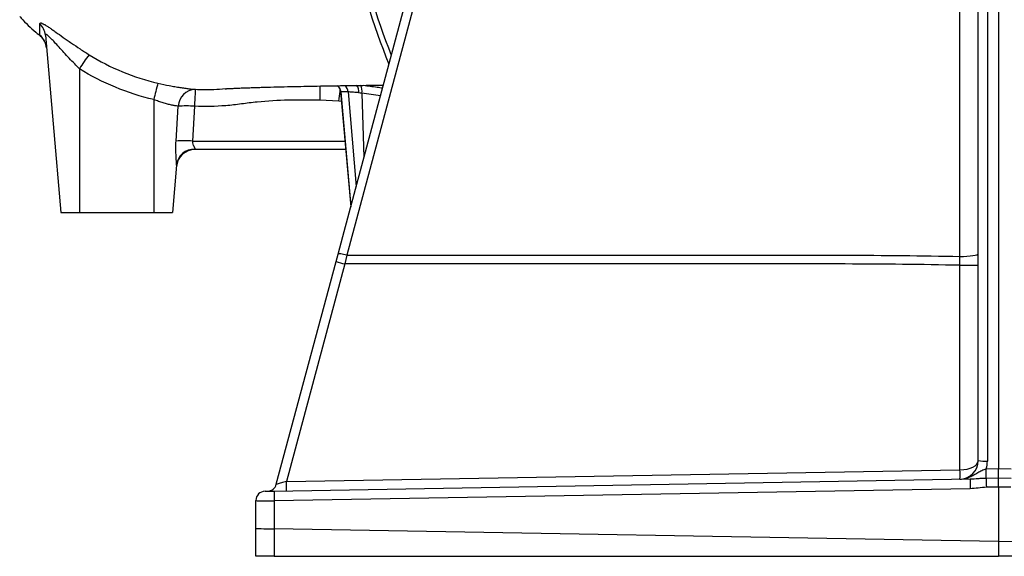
# Model space of a CAD drawing. Header units: millimetres. Extents: x 1452 to 2791, y 267 to 3578.
# Tile 1 of 12: x 1500 to 2030, y 267 to 556. Entities that reach past the tile are written whole.
import ezdxf

# ---------------------------------------------------------------- set-up
doc = ezdxf.new("R2010")
doc.units = ezdxf.units.MM

msp = doc.modelspace()

# ---------------------------------------------------------------- linework, layer by layer
at = {"color": 7, "linetype": 'Continuous', "lineweight": 25}
for p, q in [((2027.41, 1020.78), (2027.41, 314.48)), ((2016.41, 318.83), (2016.41, 911.76)), ((2021.32, 911.47), (2021.32, 318.54)), ((1514.04, 548.12), (1522.41, 452.47)), ((1532.41, 529.99), (1532.41, 452.47)), ((1673.06, 517.51), (1678.48, 455.65)), ((1572.41, 513.37), (1572.41, 452.47)), ((1584.39, 491.03), (1585.58, 509.82)), ((1594.31, 509.82), (1593.32, 491.03)), ((1672.09, 512.52), (1661.86, 513.1)), ((1675.78, 486.47), (1594.55, 486.47)), ((1584.65, 478.06), (1582.41, 452.47)), ((1522.41, 452.47), (1532.41, 452.47)), ((1532.41, 452.47), (1572.41, 452.47)), ((1572.41, 452.47), (1582.41, 452.47)), ((1670.56, 426.11), (1671.64, 430.12)), ((1676.38, 429.57), (1675.3, 424.82)), ((1638.38, 306.02), (1670.56, 426.11)), ((1675.3, 424.82), (1643.87, 307.5)), ((2006.58, 424.1), (2006.55, 428.85)), ((2006.58, 424.1), (2016.41, 424.1)), ((2006.58, 313.83), (2006.58, 424.1)), ((1643.87, 307.5), (2006.58, 313.83)), ((2020.73, 314.36), (2027.41, 314.48)), ((2027.41, 314.48), (2034.09, 314.36)), ((2027.41, 309.52), (2027.41, 314.48)), ((1637.23, 302.38), (2012.13, 308.92)), ((2020.76, 309.4), (2027.41, 309.52)), ((2027.41, 304.56), (2027.41, 309.52)), ((2027.41, 309.52), (2034.06, 309.4)), ((2012.13, 303.63), (1637.23, 297.09)), ((2027.41, 304.56), (2020.78, 304.44)), ((2027.41, 304.56), (2027.41, 275.23)), ((2034.03, 304.44), (2027.41, 304.56)), ((1627.41, 282.33), (1627.41, 297.3)), ((1637.23, 297.09), (1637.23, 282.04)), ((1627.41, 267.21), (1627.41, 282.33)), ((2027.41, 275.23), (1637.24, 282.04)), ((1637.24, 282.04), (1637.24, 267.21)), ((2027.41, 275.23), (2417.57, 282.04)), ((2027.41, 275.23), (2027.41, 267.21)), ((1637.24, 267.21), (1627.41, 267.21)), ((1637.24, 267.21), (2027.41, 267.21)), ((2417.57, 267.21), (2027.41, 267.21))]:
    msp.add_line(p, q, dxfattribs=at)
at = {"color": 1, "linetype": 'Continuous', "lineweight": 25}
for p, q in [((1673.15, 517.53), (1678.51, 455.79)), ((1677.05, 517.53), (1681.42, 466.64)), ((1684.5, 516.82), (1685.59, 482.19)), ((1694.49, 515.42), (1684.5, 516.82)), ((1673.52, 512.34), (1672.09, 512.52)), ((1593.32, 491.03), (1675.38, 491.03))]:
    msp.add_line(p, q, dxfattribs=at)
at = {"color": 7, "linetype": 'Continuous', "lineweight": 25, "flags": 128}
for points in [[(1671.64, 430.12), (1674.2, 439.69), (1684.45, 477.95), (1725.46, 630.99), (1780.92, 837.97)], [(1785.66, 837.42), (1783.1, 827.86), (1772.85, 789.6), (1731.84, 636.55), (1676.38, 429.57)], [(2006.55, 428.85), (2006.55, 448.63), (2006.55, 527.75), (2006.56, 634.64)], [(1594.77, 518.94), (1594.75, 518.73), (1594.72, 518.2), (1594.68, 517.36), (1594.62, 516.24), (1594.55, 514.88), (1594.48, 513.32), (1594.4, 511.62), (1594.31, 509.82)], [(1594.61, 486.71), (1594.57, 486.58), (1594.55, 486.5), (1594.55, 486.47)], [(1676.38, 429.57), (1675.47, 429.79), (1674.6, 429.98), (1673.79, 430.13), (1673.08, 430.23), (1672.49, 430.28), (1672.05, 430.28), (1671.76, 430.23), (1671.64, 430.12)], [(2006.55, 428.85), (2008.48, 428.88), (2010.33, 428.97), (2012.04, 429.11), (2013.53, 429.29), (2014.75, 429.52), (2015.66, 429.77), (2016.22, 430.05), (2016.41, 430.33)], [(1632.32, 302.29), (1632.41, 302.3), (1632.69, 302.3), (1633.15, 302.31), (1633.75, 302.32), (1634.5, 302.33), (1635.35, 302.35), (1636.27, 302.36), (1637.23, 302.38)]]:
    msp.add_lwpolyline(points, dxfattribs=at)
at = {"color": 1, "linetype": 'Continuous', "lineweight": 25, "flags": 128}
for points in [[(1661.86, 520.88), (1661.86, 520.72), (1661.86, 519.6), (1661.86, 518.23), (1661.86, 516.65), (1661.86, 514.92), (1661.86, 513.1)], [(1672.09, 512.52), (1672.25, 513.94), (1672.41, 515.3), (1672.56, 516.59), (1672.71, 517.78), (1672.81, 518.67)]]:
    msp.add_lwpolyline(points, dxfattribs=at)
at = {"color": 7, "linetype": 'Continuous', "lineweight": 25}
for centre, radius, start, end in [((2027.41, 667.47), 355, 180, 202.3462), ((1504.33, 547.26), 9.75, 5.0622, 46.4692), ((1504.69, 540.38), 9.99, 5.0013, 49.7217), ((1587.53, 497.57), 63.95, 141.283, 149.5312), ((1698.16, 486.01), 128.69, 163.6563, 167.7243), ((1595.07, 509.44), 9.5, 91.8248, 177.7048), ((1589.95, 444.09), 65.88, 86.1983, 93.8017), ((1588.85, 428.41), 62.78, 85.9235, 94.0765), ((1594.55, 476.47), 10, 90, 175), ((1594.31, 476.99), 9.72, 88.2329, 173.7066), ((1744.12, 686.34), 270.43, 254.216, 255.2575), ((2006.41, 318.83), 10, 271, 0), ((2020.11, 339.75), 21.25, 259.9652, 273.2634), ((2006.32, 318.54), 15, 343.855, 0), ((1934.94, 311.33), 71.68, 358.0017, 1.9983), ((1884.16, 311.13), 136.6, 359.2741, 1.3549), ((2085.01, 306.28), 72.93, 177.9215, 182.0785), ((2157.35, 307.67), 136.61, 179.2741, 181.3549), ((1632.41, 297.3), 5, 91, 180), ((1633.55, 307.32), 5, 271, 345), ((1710.12, 299.74), 72.94, 177.9218, 182.0782), ((1572.22, 305), 71.69, 358.002, 1.998)]:
    msp.add_arc(centre, radius, start, end, dxfattribs=at)
at = {"color": 1, "linetype": 'Continuous', "lineweight": 25}
for centre, radius, start, end in [((2027.41, 667.47), 352.05, 180, 201.6775), ((1668.16, 517.1), 5.01, 4.9064, 49.4664), ((1672.05, 517.11), 5.02, 4.7672, 49.9225), ((1677, 517.67), 5.81, 354.0462, 36.5031), ((1678.72, 517.98), 5.9, 348.6373, 31.9866)]:
    msp.add_arc(centre, radius, start, end, dxfattribs=at)
at = {"color": 7, "linetype": 'Continuous', "lineweight": 25}
for centre, major_axis, ratio, start_param, end_param in [((2006.41, 318.83), (10, 0), 0.5, 4.729842, 6.283185), ((1643.96, 307.5), (5.57, 1.48), 0.0034, 1.585705, 3.139643), ((1637.41, 297.38), (10, 0.09), 0.029066, 3.141339, 4.694682), ((1637.41, 282.33), (10, 0), 0.029093, 3.141593, 4.694936), ((1637.41, 110.29), (-0.18, 171.74), 0.058218, 6.28211, 6.283096)]:
    msp.add_ellipse(centre, major_axis=major_axis, ratio=ratio, start_param=start_param, end_param=end_param, dxfattribs=at)
for points, knots in [([(1500.21, 558.19), (1500.45, 557.92), (1503.13, 554.88), (1507.04, 551.16), (1510.96, 548.03), (1511.99, 547.21)], [0, 0, 0, 0, 0.067871, 0.754637, 1, 1, 1, 1]), ([(1511.04, 554.33), (1511.03, 554.66), (1511.23, 554.79), (1511.73, 554.71), (1511.85, 554.68), (1512.1, 554.6), (1512.24, 554.55), (1512.68, 554.36), (1513.03, 554.18), (1513.6, 553.86), (1513.81, 553.74), (1514.24, 553.48), (1514.46, 553.34), (1515.15, 552.91), (1515.65, 552.58), (1516.7, 551.87), (1517.25, 551.49), (1518.13, 550.87), (1518.43, 550.66), (1519.04, 550.23), (1519.35, 550.01), (1520.92, 548.9), (1522.25, 547.95), (1524, 546.7), (1524.36, 546.45), (1525.08, 545.94), (1525.45, 545.68), (1526.56, 544.91), (1527.3, 544.39), (1529.58, 542.82), (1531.13, 541.77), (1533.54, 540.18), (1534.35, 539.65), (1535.98, 538.6), (1536.81, 538.08), (1537.63, 537.57)], [0, 0, 0, 0, 0.125, 0.125, 0.15625, 0.15625, 0.1875, 0.1875, 0.25, 0.25, 0.28125, 0.28125, 0.3125, 0.3125, 0.375, 0.375, 0.4375, 0.4375, 0.46875, 0.46875, 0.5, 0.5, 0.625, 0.625, 0.65625, 0.65625, 0.6875, 0.6875, 0.75, 0.75, 0.875, 0.875, 0.9375, 0.9375, 1, 1, 1, 1]), ([(1511.15, 548), (1511.14, 548.35), (1511.14, 548.88), (1511.12, 550.44), (1511.09, 552.01), (1511.06, 553.51), (1511.04, 554.33)], [0, 0, 0, 0, 0.384211, 0.576792, 0.769369, 1, 1, 1, 1]), ([(1511.97, 547.18), (1511.97, 547.18), (1511.95, 547.2), (1512.01, 547.14), (1512.2, 546.95), (1512.52, 546.59), (1512.94, 546.02), (1513.29, 545.51), (1513.46, 545.17), (1513.49, 545.11)], [0, 0, 0, 0, 0.010941, 0.233572, 0.414607, 0.583803, 0.75485, 0.962981, 1, 1, 1, 1]), ([(1532.41, 529.99), (1531.55, 530.86), (1529.69, 532.74), (1526.87, 535.71), (1524.06, 538.76), (1521.39, 541.71), (1519.17, 544.15), (1517.35, 546.09), (1515.86, 547.57), (1514.93, 548.32), (1514.28, 548.64), (1514.03, 548.55), (1514.04, 548.21), (1514.04, 548.12)], [0, 0, 0, 0, 0.104427, 0.227077, 0.35155, 0.468805, 0.588528, 0.670602, 0.755059, 0.852297, 0.878478, 0.971153, 1, 1, 1, 1]), ([(1537.63, 537.57), (1543.33, 534), (1549.3, 530.94), (1561.73, 525.8), (1568.11, 523.75), (1574.67, 522.22)], [0, 0, 0, 0, 0.5, 0.5, 1, 1, 1, 1]), ([(1572.41, 513.37), (1565.28, 515.04), (1558.38, 517.26), (1545.05, 522.8), (1538.61, 526.11), (1532.41, 529.99)], [0, 0, 0, 0, 0.5, 0.5, 1, 1, 1, 1]), ([(1574.67, 522.22), (1576.75, 521.74), (1578.8, 521.3), (1581.29, 520.82), (1581.79, 520.73), (1582.78, 520.55), (1583.26, 520.46), (1584.69, 520.21), (1585.61, 520.06), (1587.37, 519.8), (1588.21, 519.68), (1589.41, 519.52), (1589.8, 519.47), (1590.56, 519.38), (1590.92, 519.33), (1592.65, 519.13), (1593.82, 519.02), (1594.77, 518.94)], [0, 0, 0, 0, 0.25, 0.25, 0.3125, 0.3125, 0.375, 0.375, 0.5, 0.5, 0.625, 0.625, 0.6875, 0.6875, 0.75, 0.75, 1, 1, 1, 1]), ([(1610.91, 519.24), (1610.91, 519.24), (1610.91, 519.24), (1611.06, 519.25), (1611.37, 519.27), (1611.78, 519.3), (1612.18, 519.32), (1612.6, 519.34), (1613.05, 519.37), (1613.67, 519.4), (1614.51, 519.44), (1615.64, 519.5), (1617.06, 519.56), (1618.9, 519.64), (1621.28, 519.73), (1624.05, 519.83), (1627.07, 519.93), (1631.29, 520.06), (1636.95, 520.22), (1644.08, 520.39), (1651.34, 520.55), (1658.51, 520.68), (1665.67, 520.81), (1672.78, 520.92), (1679.73, 521.02), (1686.61, 521.11), (1692, 521.17), (1695.2, 521.21), (1696.05, 521.22)], [0, 0, 0, 0, 0.015293, 0.035917, 0.052723, 0.067206, 0.081345, 0.095146, 0.108608, 0.121731, 0.14812, 0.173019, 0.199327, 0.233719, 0.272809, 0.315058, 0.357204, 0.399138, 0.480889, 0.561827, 0.633018, 0.7006, 0.764071, 0.823401, 0.879524, 0.931397, 0.981843, 1, 1, 1, 1]), ([(1671.31, 520.89), (1671.56, 520.66), (1672.07, 520.18), (1672.63, 519.24), (1672.98, 518.33), (1673.02, 517.72), (1673.03, 517.51)], [0, 0, 0, 0, 0.262408, 0.537147, 0.832724, 1, 1, 1, 1]), ([(1594.77, 518.94), (1598.11, 518.84), (1603.5, 518.68), (1608.87, 519.16), (1610.92, 519.34)], [0, 0, 0, 0, 0.61886, 1, 1, 1, 1]), ([(1677.05, 517.53), (1676.71, 517.53), (1675.15, 517.53), (1674.03, 517.53), (1673.15, 517.53)], [0, 0, 0, 0, 0.220151, 1, 1, 1, 1]), ([(1682.78, 517.07), (1682.06, 517.16), (1680.79, 517.31), (1679.3, 517.43), (1677.89, 517.52), (1677.38, 517.53), (1677.05, 517.53)], [0, 0, 0, 0, 0.256217, 0.450038, 0.649654, 1, 1, 1, 1]), ([(1585.58, 509.82), (1585.49, 509.83), (1584.98, 509.91), (1583.87, 510.08), (1582.02, 510.44), (1579.88, 510.94), (1577.5, 511.6), (1574.98, 512.41), (1573.27, 513.05), (1572.41, 513.37)], [0, 0, 0, 0, 0.033102, 0.189145, 0.34519, 0.507198, 0.669247, 0.834588, 1, 1, 1, 1]), ([(1661.86, 513.1), (1659.04, 513.1), (1654.8, 513.1), (1650.57, 513.1), (1648.46, 513.1), (1647.75, 513.1), (1646.34, 513.09), (1645.64, 513.08), (1639.3, 512.97), (1633.67, 512.64), (1625.25, 511.79), (1622.44, 511.45), (1618.24, 510.85), (1616.84, 510.67), (1614.03, 510.36), (1612.63, 510.22), (1605.61, 509.66), (1599.97, 509.56), (1594.31, 509.82)], [0, 0, 0, 0, 0.125, 0.1875, 0.1875, 0.21875, 0.21875, 0.25, 0.25, 0.5, 0.5, 0.625, 0.625, 0.6875, 0.6875, 0.75, 0.75, 1, 1, 1, 1]), ([(1584.65, 478.06), (1584.66, 478.63), (1584.67, 479.29), (1584.55, 481.16), (1584.35, 483.86), (1584.22, 487.58), (1584.35, 490.1), (1584.39, 491.03)], [0, 0, 0, 0, 0.191493, 0.220328, 0.485448, 0.807994, 1, 1, 1, 1]), ([(1593.32, 491.03), (1593.29, 490.72), (1593.23, 489.88), (1593.54, 489.07), (1593.96, 488.18), (1594.36, 487.52), (1594.63, 486.95), (1594.61, 486.77), (1594.61, 486.71)], [0, 0, 0, 0, 0.157253, 0.419201, 0.447746, 0.729708, 0.911893, 1, 1, 1, 1]), ([(1676.38, 429.57), (1696.08, 429.57), (1762.6, 429.57), (1852.07, 429.54), (1932.13, 429.61), (1975.67, 429.41), (1996.26, 429.04), (2006.55, 428.85)], [0, 0, 0, 0, 0.178994, 0.604422, 0.812933, 0.906467, 1, 1, 1, 1]), ([(2006.58, 424.1), (1996.28, 424.29), (1975.68, 424.66), (1924.71, 424.89), (1853.67, 424.79), (1763.85, 424.83), (1704.4, 424.82), (1675.3, 424.82)], [0, 0, 0, 0, 0.093302, 0.186605, 0.461582, 0.73656, 1, 1, 1, 1]), ([(2006.58, 308.83), (2006.59, 308.83), (2007.63, 308.85), (2009.48, 309.1), (2011.98, 310), (2014.13, 311.12), (2016.17, 312.38), (2018.28, 313.57), (2019.93, 314.1), (2020.73, 314.36)], [0, 0, 0, 0, 0.001262, 0.201811, 0.361272, 0.521065, 0.683791, 0.84592, 1, 1, 1, 1]), ([(2012.13, 308.92), (2013.52, 309), (2015.62, 309.12), (2018.52, 309.34), (2020.01, 309.38), (2020.76, 309.4)], [0, 0, 0, 0, 0.495701, 0.748047, 1, 1, 1, 1]), ([(2020.78, 304.44), (2019.34, 304.3), (2016.46, 304.02), (2013.58, 303.76), (2012.13, 303.63)], [0, 0, 0, 0, 0.5001302, 1, 1, 1, 1])]:
    msp.add_open_spline(points, degree=3, knots=knots, dxfattribs=at)
at = {"color": 1, "linetype": 'Continuous', "lineweight": 25}
for points, knots in [([(1511.93, 547.21), (1511.84, 547.29), (1511.27, 547.8), (1511.2, 547.91), (1511.15, 548)], [0, 0, 0, 0, 0.168559, 1, 1, 1, 1]), ([(1685.29, 521.09), (1687.75, 520.8), (1691.2, 520.4), (1694.64, 519.85), (1695.63, 519.69)], [0, 0, 0, 0, 0.71186, 1, 1, 1, 1]), ([(1673.15, 517.53), (1673.1, 517.53), (1673.03, 517.53), (1673.11, 517.52), (1673.14, 517.52)], [0, 0, 0, 0, 0.653653, 1, 1, 1, 1])]:
    msp.add_open_spline(points, degree=3, knots=knots, dxfattribs=at)
at = {"color": 7, "linetype": 'Continuous', "lineweight": 25}
msp.add_open_spline([(1684.5, 516.82), (1683.91, 516.91), (1683.34, 516.99), (1682.78, 517.07)], degree=3, dxfattribs=at)

doc.saveas('drawing.dxf')
